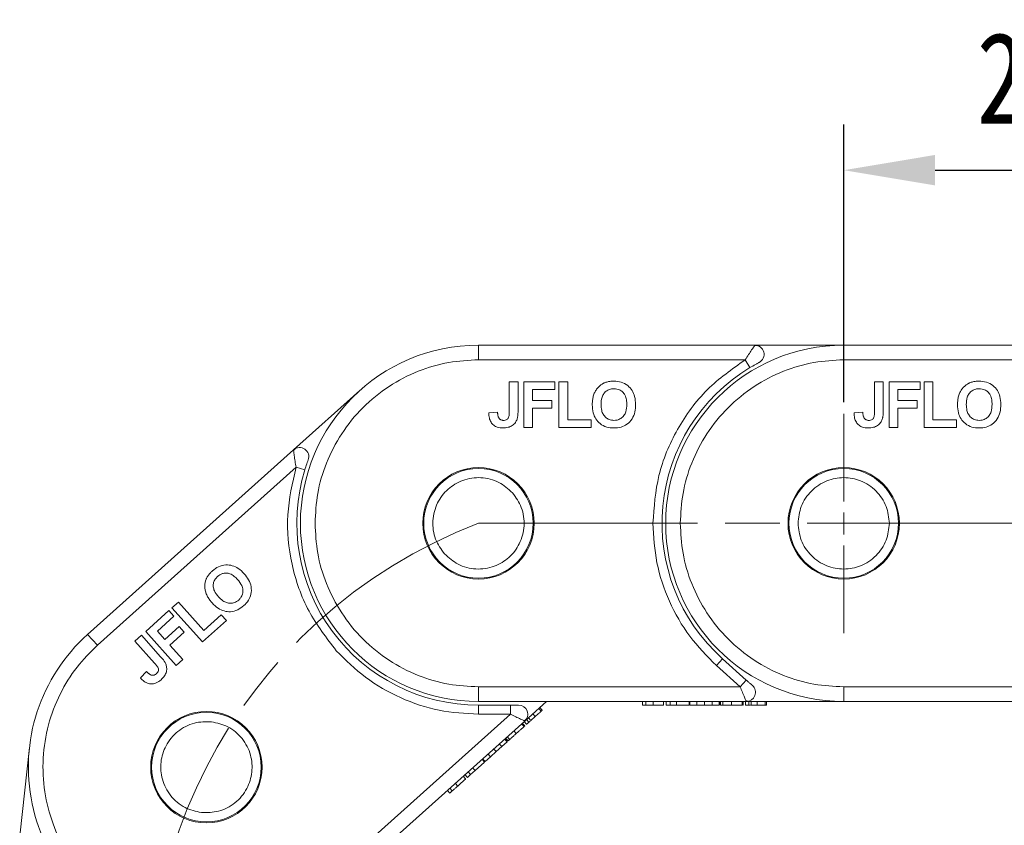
# Model space of a CAD drawing. Header units: millimetres. Extents: x 3578 to 4080, y -235 to 116.
# Tile 14 of 34: x 3753 to 3807, y -36 to 8. Entities that reach past the tile are written whole.
import ezdxf

# ---------------------------------------------------------------- set-up
doc = ezdxf.new("R2010")
doc.units = ezdxf.units.MM
doc.linetypes.add('ACAD_ISO08W100', pattern=[36, 24, -3, 6, -3])
doc.linetypes.add('CENTER', pattern=[0.6, 0.375, -0.075, 0.075, -0.075])
doc.layers.add('中心线', color=1, linetype='CENTER', lineweight=25)
doc.styles.get("Standard").update_dxf_attribs({"font": '仿宋_GB2312.ttf', "width": 0.8})
doc.dimstyles.new('ISO-15', dxfattribs={"dimtxt": 5, "dimasz": 5, "dimexe": 2.5, "dimexo": 0.625, "dimgap": 2.5, "dimtad": 1, "dimdsep": 46, "dimtxsty": 'Standard', "dimcen": 2.5, "dimadec": 0, "dimazin": 0, "dimtfac": 1, "dimtmove": 0, "dimatfit": 3, "dimfxl": 0, "dimarcsym": 0})

# ---------------------------------------------------------------- blocks, each defined once
blk = doc.blocks.new('*D338')
at = {"color": 0, "lineweight": -2}
for p, q in [((3798.382, -12.687), (3798.382, 2.509)), ((3818.382, -12.687), (3818.382, 2.509)), ((3803.382, 0.009), (3813.382, 0.009))]:
    blk.add_line(p, q, dxfattribs=at)
at = {"color": 0, "lineweight": 9}
for points in [[(3803.382, 0.843), (3803.382, -0.824), (3798.382, 0.009)], [(3813.382, 0.843), (3813.382, -0.824), (3818.382, 0.009)]]:
    blk.add_solid(points, dxfattribs=at)
at = {"layer": 'Defpoints', "color": 0, "lineweight": 9}
for p in [(3818.382, 0.009), (3798.382, -13.312), (3818.382, -13.312)]:
    blk.add_point(p, dxfattribs=at)
at = {"color": 0, "lineweight": 9, "insert": (3808.382, 5.009), "char_height": 5, "attachment_point": 5}
blk.add_mtext('20', dxfattribs=at)

msp = doc.modelspace()

# ---------------------------------------------------------------- linework, layer by layer
at = {"color": 7, "linetype": 'Continuous', "lineweight": 15}
for p, q in [((3778.382, -9.568), (3778.382, -10.368)), ((3793.52, -9.568), (3778.382, -9.568)), ((3798.382, -9.568), (3793.52, -9.568)), ((3798.382, -9.568), (3798.382, -10.368)), ((3813.52, -9.568), (3798.382, -9.568)), ((3778.382, -10.368), (3792.988, -10.368)), ((3792.988, -10.368), (3793.246, -10.796)), ((3798.382, -10.368), (3812.988, -10.368)), ((3780.068, -13.186), (3780.068, -11.568)), ((3780.068, -11.568), (3780.549, -11.568)), ((3780.549, -11.568), (3780.549, -13.144)), ((3780.867, -14.068), (3780.867, -11.568)), ((3780.867, -11.568), (3782.566, -11.568)), ((3782.566, -11.568), (3782.566, -11.985)), ((3782.788, -14.068), (3782.788, -11.568)), ((3782.788, -11.568), (3783.269, -11.568)), ((3783.269, -11.568), (3783.269, -13.652)), ((3800.068, -13.186), (3800.068, -11.568)), ((3800.068, -11.568), (3800.549, -11.568)), ((3800.549, -11.568), (3800.549, -13.144)), ((3800.867, -11.568), (3802.566, -11.568)), ((3800.867, -14.068), (3800.867, -11.568)), ((3802.566, -11.568), (3802.566, -11.985)), ((3802.788, -14.068), (3802.788, -11.568)), ((3802.788, -11.568), (3803.269, -11.568)), ((3803.269, -11.568), (3803.269, -13.652)), ((3771.877, -12.055), (3768.255, -15.299)), ((3782.566, -11.985), (3781.348, -11.985)), ((3781.348, -11.985), (3781.348, -12.594)), ((3802.566, -11.985), (3801.348, -11.985)), ((3801.348, -11.985), (3801.348, -12.594)), ((3781.348, -12.594), (3782.406, -12.594)), ((3782.406, -12.594), (3782.406, -13.01)), ((3801.348, -12.594), (3802.406, -12.594)), ((3802.406, -12.594), (3802.406, -13.01)), ((3779.427, -13.235), (3778.946, -13.267)), ((3781.348, -13.01), (3781.348, -14.068)), ((3782.406, -13.01), (3781.348, -13.01)), ((3799.427, -13.235), (3798.946, -13.267)), ((3802.406, -13.01), (3801.348, -13.01)), ((3801.348, -13.01), (3801.348, -14.068)), ((3783.269, -13.652), (3784.551, -13.652)), ((3784.551, -13.652), (3784.551, -14.068)), ((3803.269, -13.652), (3804.551, -13.652)), ((3804.551, -13.652), (3804.551, -14.068)), ((3781.348, -14.068), (3780.867, -14.068)), ((3784.551, -14.068), (3782.788, -14.068)), ((3801.348, -14.068), (3800.867, -14.068)), ((3804.551, -14.068), (3802.788, -14.068)), ((3768.255, -15.299), (3756.979, -25.399)), ((3757.513, -25.995), (3768.393, -16.25)), ((3768.393, -16.25), (3768.871, -16.397)), ((3761.596, -23.949), (3761.954, -23.629)), ((3761.954, -23.629), (3763.344, -25.18)), ((3760.165, -25.231), (3761.43, -24.098)), ((3761.43, -24.098), (3761.708, -24.408)), ((3763.264, -25.812), (3761.596, -23.949)), ((3761.708, -24.408), (3760.801, -25.221)), ((3764.577, -24.635), (3763.264, -25.812)), ((3763.344, -25.18), (3764.299, -24.325)), ((3764.299, -24.325), (3764.577, -24.635)), ((3761.833, -27.093), (3760.165, -25.231)), ((3760.801, -25.221), (3761.207, -25.674)), ((3761.207, -25.674), (3761.995, -24.969)), ((3762.273, -25.279), (3761.485, -25.985)), ((3761.995, -24.969), (3762.273, -25.279)), ((3756.979, -25.399), (3757.513, -25.995)), ((3759.57, -25.764), (3759.928, -25.443)), ((3760.649, -26.969), (3759.57, -25.764)), ((3759.928, -25.443), (3760.979, -26.617)), ((3761.485, -25.985), (3762.191, -26.772)), ((3762.191, -26.772), (3761.833, -27.093)), ((3791.41, -27.102), (3791.744, -26.73)), ((3793.045, -27.896), (3791.744, -26.73)), ((3760.204, -27.433), (3759.867, -27.778)), ((3792.712, -28.268), (3791.41, -27.102)), ((3793.045, -27.896), (3792.712, -28.268)), ((3792.712, -28.268), (3778.382, -28.268)), ((3778.382, -29.068), (3778.382, -28.268)), ((3812.712, -28.268), (3798.382, -28.268)), ((3798.382, -29.068), (3798.382, -28.268)), ((3778.382, -29.068), (3793.047, -29.068)), ((3780.913, -30.141), (3782.11, -29.068)), ((3787.365, -29.268), (3787.365, -29.068)), ((3787.539, -29.268), (3787.539, -29.068)), ((3787.942, -29.268), (3787.942, -29.068)), ((3788.519, -29.068), (3788.519, -29.268)), ((3788.653, -29.268), (3788.653, -29.068)), ((3788.884, -29.268), (3788.884, -29.068)), ((3789.217, -29.268), (3789.217, -29.068)), ((3789.91, -29.268), (3789.91, -29.068)), ((3789.954, -29.268), (3789.954, -29.068)), ((3790.346, -29.268), (3790.346, -29.068)), ((3790.762, -29.068), (3790.762, -29.268)), ((3791.178, -29.268), (3791.178, -29.068)), ((3791.57, -29.268), (3791.57, -29.068)), ((3791.615, -29.268), (3791.615, -29.068)), ((3791.64, -29.268), (3791.64, -29.068)), ((3791.766, -29.068), (3791.766, -29.268)), ((3792.241, -29.268), (3792.241, -29.068)), ((3792.82, -29.268), (3792.82, -29.068)), ((3792.871, -29.268), (3792.871, -29.068)), ((3793.006, -29.068), (3793.006, -29.268)), ((3793.04, -29.053), (3793.172, -29.052)), ((3793.047, -29.068), (3798.382, -29.068)), ((3793.18, -29.268), (3793.18, -29.068)), ((3793.313, -29.268), (3793.313, -29.068)), ((3793.647, -29.268), (3793.647, -29.068)), ((3794.083, -29.268), (3794.083, -29.068)), ((3794.16, -29.268), (3794.16, -29.068)), ((3798.382, -29.068), (3813.047, -29.068)), ((3778.382, -29.768), (3778.382, -29.268)), ((3780.13, -29.268), (3778.382, -29.268)), ((3780.13, -29.268), (3780.13, -29.768)), ((3781.818, -29.598), (3781.685, -29.449)), ((3781.875, -29.547), (3781.742, -29.398)), ((3788.653, -29.268), (3788.884, -29.268)), ((3788.884, -29.268), (3789.217, -29.268)), ((3789.217, -29.268), (3789.91, -29.268)), ((3789.954, -29.268), (3790.346, -29.268)), ((3790.346, -29.268), (3790.762, -29.268)), ((3790.762, -29.268), (3791.178, -29.268)), ((3791.178, -29.268), (3791.57, -29.268)), ((3791.615, -29.268), (3791.619, -29.268)), ((3792.856, -29.268), (3792.871, -29.268)), ((3793.313, -29.268), (3793.647, -29.268)), ((3780.13, -29.768), (3769.456, -39.329)), ((3769.989, -39.925), (3780.913, -30.141)), ((3780.13, -29.768), (3778.382, -29.768)), ((3780.882, -30.168), (3781.016, -30.317)), ((3780.898, -30.133), (3780.995, -30.045)), ((3781.146, -30.2), (3781.012, -30.051)), ((3781.245, -30.112), (3781.112, -29.963)), ((3781.245, -30.112), (3781.493, -29.889)), ((3781.493, -29.889), (3781.36, -29.74)), ((3780.446, -30.827), (3780.313, -30.678)), ((3780.877, -30.441), (3780.744, -30.292)), ((3780.916, -30.407), (3780.782, -30.258)), ((3780.904, -30.417), (3780.916, -30.407)), ((3779.946, -31.275), (3779.813, -31.126)), ((3779.98, -31.245), (3779.846, -31.096)), ((3779.999, -31.228), (3779.865, -31.079)), ((3779.959, -30.995), (3780.092, -31.144)), ((3779.98, -31.245), (3779.983, -31.242)), ((3753.793, -31.592), (3753.26, -36.425)), ((3779.211, -31.665), (3779.345, -31.814)), ((3779.345, -31.814), (3779.654, -31.536)), ((3779.654, -31.536), (3779.521, -31.387)), ((3779.654, -31.536), (3779.946, -31.275)), ((3778.709, -32.383), (3778.576, -32.234)), ((3778.743, -32.353), (3778.609, -32.204)), ((3778.743, -32.353), (3779.035, -32.091)), ((3779.035, -32.091), (3778.901, -31.942)), ((3779.035, -32.091), (3779.345, -31.814)), ((3777.946, -33.067), (3778.194, -32.845)), ((3778.194, -32.845), (3778.06, -32.696)), ((3778.194, -32.845), (3778.709, -32.383)), ((3777.54, -33.162), (3777.673, -33.311)), ((3777.774, -33.221), (3777.64, -33.072)), ((3777.774, -33.221), (3777.946, -33.067)), ((3777.946, -33.067), (3777.812, -32.918)), ((3776.814, -34.081), (3776.68, -33.932)), ((3776.944, -33.964), (3776.811, -33.815)), ((3777.244, -33.696), (3777.11, -33.547))]:
    msp.add_line(p, q, dxfattribs=at)
for centre, radius in [((3778.382, -19.318), 3.05), ((3778.382, -19.318), 3), ((3798.382, -19.318), 3.05), ((3798.382, -19.318), 3), ((3763.484, -32.662), 3.05), ((3763.484, -32.662), 3)]:
    msp.add_circle(centre, radius, dxfattribs=at)
for centre, radius, start, end in [((3778.382, -19.318), 9.75, 90, 270), ((3798.382, -19.318), 9.75, 90, 270), ((3793.52, -10.068), 0.5, 297.7279, 90), ((3798.382, -19.318), 9.95, 121.0787, 228.15), ((3768.589, -15.672), 0.5, 339.5779, 131.85), ((3778.382, -19.318), 9.95, 162.9287, 270), ((3763.484, -32.662), 9.75, 131.85, 311.85), ((3793.047, -28.568), 0.5, 270, 48.15), ((3780.579, -29.768), 0.5, 311.85, 90)]:
    msp.add_arc(centre, radius, start, end, dxfattribs=at)
for points, knots in [([(3792.988, -10.368), (3793.049, -10.271), (3793.171, -10.077), (3793.318, -9.858), (3793.415, -9.717), (3793.473, -9.634), (3793.512, -9.579), (3793.518, -9.572), (3793.52, -9.568)], [0, 0, 0, 0, 0.2479947, 0.4981508, 0.6300332, 0.7488149, 0.8771295, 1, 1, 1, 1]), ([(3793.652, -9.586), (3793.628, -9.583), (3793.586, -9.578), (3793.523, -9.595), (3793.496, -9.603)], [0, 0, 0, 0, 0.561032, 1, 1, 1, 1]), ([(3778.382, -10.368), (3777.836, -10.397), (3776.712, -10.457), (3775.044, -10.955), (3773.44, -11.781), (3772.009, -12.945), (3770.845, -14.376), (3770.019, -15.98), (3769.521, -17.648), (3769.461, -18.772), (3769.432, -19.318)], [0, 0, 0, 0, 0.116516, 0.2400113, 0.3686408, 0.5, 0.6313592, 0.7599887, 0.883484, 1, 1, 1, 1]), ([(3787.932, -19.318), (3787.997, -18.437), (3788.128, -16.645), (3789.192, -14.127), (3790.799, -11.915), (3792.266, -10.878), (3792.988, -10.368)], [0, 0, 0, 0, 0.245823, 0.5, 0.754177, 1, 1, 1, 1]), ([(3798.382, -10.368), (3797.836, -10.397), (3796.712, -10.457), (3795.044, -10.955), (3793.44, -11.781), (3792.009, -12.945), (3790.845, -14.376), (3790.019, -15.98), (3789.521, -17.648), (3789.461, -18.772), (3789.432, -19.318)], [0, 0, 0, 0, 0.116516, 0.2400113, 0.3686408, 0.5, 0.6313592, 0.7599887, 0.883484, 1, 1, 1, 1]), ([(3793.246, -10.796), (3793.348, -10.737), (3793.5, -10.647), (3793.665, -10.557), (3793.729, -10.524), (3793.75, -10.512), (3793.752, -10.511), (3793.753, -10.511)], [0, 0, 0, 0, 0.49837, 0.74785, 0.883326, 0.942509, 1, 1, 1, 1]), ([(3784.725, -12.198), (3784.755, -12.138), (3784.815, -12.018), (3784.973, -11.821), (3785.135, -11.695), (3785.255, -11.64), (3785.268, -11.634)], [0, 0, 0, 0, 0.2509, 0.502162, 0.946531, 1, 1, 1, 1]), ([(3785.268, -11.634), (3785.299, -11.622), (3785.362, -11.597), (3785.454, -11.573), (3785.541, -11.555), (3785.625, -11.544), (3785.71, -11.537), (3785.767, -11.536), (3785.795, -11.536)], [0, 0, 0, 0, 0.185429, 0.37219, 0.527708, 0.683877, 0.841678, 1, 1, 1, 1]), ([(3785.795, -11.536), (3785.93, -11.545), (3786.202, -11.563), (3786.558, -11.752), (3786.81, -12.038), (3786.962, -12.403), (3786.977, -12.672), (3786.985, -12.822)], [0, 0, 0, 0, 0.203933, 0.41017, 0.593215, 0.773531, 1, 1, 1, 1]), ([(3804.725, -12.198), (3804.755, -12.138), (3804.815, -12.018), (3804.973, -11.821), (3805.135, -11.695), (3805.255, -11.64), (3805.268, -11.634)], [0, 0, 0, 0, 0.2509, 0.502162, 0.946531, 1, 1, 1, 1]), ([(3805.268, -11.634), (3805.299, -11.622), (3805.362, -11.597), (3805.454, -11.573), (3805.541, -11.555), (3805.625, -11.544), (3805.71, -11.537), (3805.767, -11.536), (3805.795, -11.536)], [0, 0, 0, 0, 0.185429, 0.37219, 0.527708, 0.683877, 0.841678, 1, 1, 1, 1]), ([(3805.795, -11.536), (3805.93, -11.545), (3806.202, -11.563), (3806.558, -11.752), (3806.81, -12.038), (3806.962, -12.403), (3806.977, -12.672), (3806.985, -12.822)], [0, 0, 0, 0, 0.203933, 0.41017, 0.593215, 0.773531, 1, 1, 1, 1]), ([(3784.613, -12.833), (3784.613, -12.8), (3784.614, -12.733), (3784.621, -12.63), (3784.633, -12.523), (3784.654, -12.413), (3784.682, -12.304), (3784.71, -12.233), (3784.725, -12.198)], [0, 0, 0, 0, 0.15395, 0.308181, 0.478699, 0.649961, 0.824203, 1, 1, 1, 1]), ([(3785.094, -12.817), (3785.101, -12.681), (3785.112, -12.469), (3785.239, -12.206), (3785.404, -12.051), (3785.602, -11.964), (3785.737, -11.957), (3785.801, -11.953)], [0, 0, 0, 0, 0.319417, 0.499226, 0.680002, 0.847806, 1, 1, 1, 1]), ([(3785.801, -11.953), (3785.904, -11.962), (3786.077, -11.978), (3786.282, -12.118), (3786.425, -12.307), (3786.494, -12.55), (3786.501, -12.727), (3786.504, -12.81)], [0, 0, 0, 0, 0.241919, 0.409044, 0.576174, 0.800887, 1, 1, 1, 1]), ([(3804.613, -12.833), (3804.613, -12.8), (3804.614, -12.733), (3804.621, -12.63), (3804.633, -12.523), (3804.654, -12.413), (3804.682, -12.304), (3804.71, -12.233), (3804.725, -12.198)], [0, 0, 0, 0, 0.15395, 0.308181, 0.478699, 0.649961, 0.824203, 1, 1, 1, 1]), ([(3805.094, -12.817), (3805.101, -12.681), (3805.112, -12.469), (3805.239, -12.206), (3805.404, -12.051), (3805.602, -11.964), (3805.737, -11.957), (3805.801, -11.953)], [0, 0, 0, 0, 0.319417, 0.499226, 0.680002, 0.847806, 1, 1, 1, 1]), ([(3805.801, -11.953), (3805.904, -11.962), (3806.077, -11.978), (3806.282, -12.118), (3806.425, -12.307), (3806.494, -12.55), (3806.501, -12.727), (3806.504, -12.81)], [0, 0, 0, 0, 0.241919, 0.409044, 0.576174, 0.800887, 1, 1, 1, 1]), ([(3785.802, -14.1), (3785.667, -14.092), (3785.396, -14.074), (3785.041, -13.89), (3784.791, -13.609), (3784.636, -13.25), (3784.621, -12.982), (3784.613, -12.833)], [0, 0, 0, 0, 0.205416, 0.413489, 0.592452, 0.772931, 1, 1, 1, 1]), ([(3785.801, -13.684), (3785.711, -13.675), (3785.546, -13.66), (3785.344, -13.528), (3785.201, -13.356), (3785.108, -13.111), (3785.099, -12.926), (3785.094, -12.817)], [0, 0, 0, 0, 0.213943, 0.387352, 0.56015, 0.741367, 1, 1, 1, 1]), ([(3786.504, -12.81), (3786.497, -12.945), (3786.485, -13.16), (3786.356, -13.427), (3786.185, -13.587), (3785.989, -13.673), (3785.858, -13.68), (3785.801, -13.684)], [0, 0, 0, 0, 0.319264, 0.504624, 0.690858, 0.864593, 1, 1, 1, 1]), ([(3786.985, -12.822), (3786.978, -12.956), (3786.965, -13.226), (3786.811, -13.613), (3786.537, -13.904), (3786.182, -14.076), (3785.933, -14.092), (3785.802, -14.1)], [0, 0, 0, 0, 0.204609, 0.411109, 0.621842, 0.801311, 1, 1, 1, 1]), ([(3805.802, -14.1), (3805.667, -14.092), (3805.396, -14.074), (3805.041, -13.89), (3804.791, -13.609), (3804.636, -13.25), (3804.621, -12.982), (3804.613, -12.833)], [0, 0, 0, 0, 0.205416, 0.413489, 0.592452, 0.772931, 1, 1, 1, 1]), ([(3805.801, -13.684), (3805.711, -13.675), (3805.546, -13.66), (3805.344, -13.528), (3805.201, -13.356), (3805.108, -13.111), (3805.099, -12.926), (3805.094, -12.817)], [0, 0, 0, 0, 0.213943, 0.387352, 0.56015, 0.741367, 1, 1, 1, 1]), ([(3806.504, -12.81), (3806.497, -12.945), (3806.485, -13.16), (3806.356, -13.427), (3806.185, -13.587), (3805.989, -13.673), (3805.858, -13.68), (3805.801, -13.684)], [0, 0, 0, 0, 0.319264, 0.504624, 0.690858, 0.864593, 1, 1, 1, 1]), ([(3806.985, -12.822), (3806.978, -12.956), (3806.965, -13.226), (3806.811, -13.613), (3806.537, -13.904), (3806.182, -14.076), (3805.933, -14.092), (3805.802, -14.1)], [0, 0, 0, 0, 0.204609, 0.411109, 0.621842, 0.801311, 1, 1, 1, 1]), ([(3779.719, -14.1), (3779.614, -14.093), (3779.436, -14.082), (3779.21, -13.963), (3779.054, -13.788), (3778.96, -13.546), (3778.951, -13.364), (3778.946, -13.267)], [0, 0, 0, 0, 0.24093, 0.409491, 0.578642, 0.775105, 1, 1, 1, 1]), ([(3779.492, -13.546), (3779.482, -13.526), (3779.463, -13.486), (3779.448, -13.428), (3779.439, -13.375), (3779.433, -13.328), (3779.429, -13.282), (3779.428, -13.25), (3779.427, -13.235)], [0, 0, 0, 0, 0.205288, 0.416473, 0.561717, 0.70725, 0.853541, 1, 1, 1, 1]), ([(3780.068, -13.186), (3780.067, -13.248), (3780.063, -13.372), (3780.041, -13.526), (3779.972, -13.621), (3779.895, -13.667), (3779.817, -13.682), (3779.765, -13.683), (3779.75, -13.684)], [0, 0, 0, 0, 0.272224, 0.546623, 0.659126, 0.771081, 0.934792, 1, 1, 1, 1]), ([(3780.549, -13.144), (3780.549, -13.178), (3780.548, -13.244), (3780.544, -13.334), (3780.537, -13.414), (3780.526, -13.483), (3780.515, -13.552), (3780.501, -13.597), (3780.494, -13.619)], [0, 0, 0, 0, 0.20827, 0.416707, 0.561481, 0.706573, 0.852825, 1, 1, 1, 1]), ([(3799.719, -14.1), (3799.614, -14.093), (3799.436, -14.082), (3799.21, -13.963), (3799.054, -13.788), (3798.96, -13.546), (3798.951, -13.364), (3798.946, -13.267)], [0, 0, 0, 0, 0.24093, 0.409491, 0.578642, 0.775105, 1, 1, 1, 1]), ([(3799.492, -13.546), (3799.482, -13.526), (3799.463, -13.486), (3799.448, -13.428), (3799.439, -13.375), (3799.433, -13.328), (3799.429, -13.282), (3799.428, -13.25), (3799.427, -13.235)], [0, 0, 0, 0, 0.205288, 0.416473, 0.561717, 0.70725, 0.853541, 1, 1, 1, 1]), ([(3800.068, -13.186), (3800.067, -13.248), (3800.063, -13.372), (3800.041, -13.526), (3799.972, -13.621), (3799.895, -13.667), (3799.817, -13.682), (3799.765, -13.683), (3799.75, -13.684)], [0, 0, 0, 0, 0.272224, 0.546623, 0.659126, 0.771081, 0.934792, 1, 1, 1, 1]), ([(3800.549, -13.144), (3800.549, -13.178), (3800.548, -13.244), (3800.544, -13.334), (3800.537, -13.414), (3800.526, -13.483), (3800.515, -13.552), (3800.501, -13.597), (3800.494, -13.619)], [0, 0, 0, 0, 0.20827, 0.416707, 0.561481, 0.706573, 0.852825, 1, 1, 1, 1]), ([(3779.75, -13.684), (3779.729, -13.683), (3779.688, -13.682), (3779.633, -13.666), (3779.587, -13.644), (3779.55, -13.618), (3779.518, -13.584), (3779.501, -13.559), (3779.492, -13.546)], [0, 0, 0, 0, 0.199415, 0.404779, 0.549305, 0.697938, 0.847272, 1, 1, 1, 1]), ([(3780.494, -13.619), (3780.467, -13.682), (3780.407, -13.819), (3780.238, -13.978), (3779.997, -14.086), (3779.819, -14.095), (3779.719, -14.1)], [0, 0, 0, 0, 0.206429, 0.456722, 0.693973, 1, 1, 1, 1]), ([(3799.75, -13.684), (3799.729, -13.683), (3799.688, -13.682), (3799.633, -13.666), (3799.587, -13.644), (3799.55, -13.618), (3799.518, -13.584), (3799.501, -13.559), (3799.492, -13.546)], [0, 0, 0, 0, 0.199415, 0.404779, 0.549305, 0.697938, 0.847272, 1, 1, 1, 1]), ([(3800.494, -13.619), (3800.467, -13.682), (3800.407, -13.819), (3800.238, -13.978), (3799.997, -14.086), (3799.819, -14.095), (3799.719, -14.1)], [0, 0, 0, 0, 0.206429, 0.456722, 0.693973, 1, 1, 1, 1]), ([(3768.393, -16.25), (3768.374, -16.138), (3768.335, -15.911), (3768.298, -15.65), (3768.277, -15.481), (3768.265, -15.38), (3768.257, -15.313), (3768.256, -15.304), (3768.255, -15.299)], [0, 0, 0, 0, 0.2479947, 0.4981508, 0.6300332, 0.7488149, 0.8771295, 1, 1, 1, 1]), ([(3768.365, -15.225), (3768.346, -15.238), (3768.311, -15.263), (3768.276, -15.317), (3768.26, -15.341)], [0, 0, 0, 0, 0.561032, 1, 1, 1, 1]), ([(3768.871, -16.397), (3768.906, -16.285), (3768.96, -16.116), (3769.023, -15.94), (3769.048, -15.872), (3769.056, -15.85), (3769.057, -15.847), (3769.058, -15.846)], [0, 0, 0, 0, 0.49837, 0.74785, 0.883326, 0.942509, 1, 1, 1, 1]), ([(3770.598, -26.29), (3770.058, -25.591), (3768.96, -24.169), (3768.073, -21.583), (3767.795, -18.863), (3768.196, -17.112), (3768.393, -16.25)], [0, 0, 0, 0, 0.245823, 0.5, 0.754177, 1, 1, 1, 1]), ([(3776.52, -20.986), (3776.335, -20.73), (3776.05, -20.333), (3775.893, -19.692), (3775.869, -19.18), (3775.948, -18.672), (3776.181, -18.059), (3776.674, -17.411), (3777.373, -16.992), (3778.008, -16.828), (3778.521, -16.805), (3779.027, -16.885), (3779.647, -17.112), (3780.01, -17.438), (3780.244, -17.65)], [0, 0, 0, 0, 0.119721, 0.184895, 0.25, 0.315174, 0.380279, 0.5, 0.619721, 0.684895, 0.75, 0.815174, 0.880279, 1, 1, 1, 1]), ([(3795.882, -19.318), (3795.916, -19.004), (3795.968, -18.518), (3796.279, -17.936), (3796.602, -17.538), (3797, -17.213), (3797.583, -16.912), (3798.382, -16.758), (3799.182, -16.912), (3799.765, -17.213), (3800.163, -17.539), (3800.486, -17.936), (3800.797, -18.519), (3800.849, -19.004), (3800.882, -19.318)], [0, 0, 0, 0, 0.119721, 0.184895, 0.25, 0.315174, 0.380279, 0.5, 0.619721, 0.684895, 0.75, 0.815174, 0.880279, 1, 1, 1, 1]), ([(3780.244, -17.65), (3780.429, -17.907), (3780.714, -18.303), (3780.871, -18.945), (3780.896, -19.456), (3780.816, -19.964), (3780.583, -20.577), (3780.091, -21.226), (3779.392, -21.644), (3778.757, -21.808), (3778.243, -21.832), (3777.738, -21.751), (3777.117, -21.525), (3776.755, -21.198), (3776.52, -20.986)], [0, 0, 0, 0, 0.119721, 0.184895, 0.25, 0.315174, 0.380279, 0.5, 0.619721, 0.684895, 0.75, 0.815174, 0.880279, 1, 1, 1, 1]), ([(3769.432, -19.318), (3769.461, -19.864), (3769.521, -20.989), (3770.019, -22.657), (3770.845, -24.261), (3772.009, -25.692), (3773.44, -26.856), (3775.044, -27.681), (3776.712, -28.179), (3777.836, -28.239), (3778.382, -28.268)], [0, 0, 0, 0, 0.116516, 0.240011, 0.368641, 0.5, 0.631359, 0.759989, 0.883484, 1, 1, 1, 1]), ([(3791.41, -27.102), (3790.9, -26.587), (3789.868, -25.545), (3788.779, -23.609), (3788.063, -21.506), (3787.976, -20.042), (3787.932, -19.318)], [0, 0, 0, 0, 0.247221, 0.5, 0.752779, 1, 1, 1, 1]), ([(3789.432, -19.318), (3789.461, -19.864), (3789.521, -20.989), (3790.019, -22.657), (3790.845, -24.261), (3792.009, -25.692), (3793.44, -26.856), (3795.044, -27.681), (3796.712, -28.179), (3797.836, -28.239), (3798.382, -28.268)], [0, 0, 0, 0, 0.116516, 0.240011, 0.368641, 0.5, 0.631359, 0.759989, 0.883484, 1, 1, 1, 1]), ([(3800.882, -19.318), (3800.849, -19.633), (3800.797, -20.118), (3800.485, -20.701), (3800.162, -21.098), (3799.765, -21.423), (3799.182, -21.725), (3798.382, -21.879), (3797.582, -21.724), (3797, -21.423), (3796.602, -21.098), (3796.279, -20.701), (3795.968, -20.118), (3795.916, -19.633), (3795.882, -19.318)], [0, 0, 0, 0, 0.119721, 0.184895, 0.25, 0.315174, 0.380279, 0.5, 0.619721, 0.684895, 0.75, 0.815174, 0.880279, 1, 1, 1, 1]), ([(3763.487, -22.344), (3763.502, -22.314), (3763.532, -22.254), (3763.584, -22.175), (3763.638, -22.103), (3763.693, -22.039), (3763.751, -21.977), (3763.793, -21.938), (3763.814, -21.919)], [0, 0, 0, 0, 0.185429, 0.37219, 0.527708, 0.683877, 0.841678, 1, 1, 1, 1]), ([(3763.814, -21.919), (3763.921, -21.836), (3764.135, -21.668), (3764.526, -21.571), (3764.905, -21.616), (3765.262, -21.787), (3765.452, -21.977), (3765.558, -22.083)], [0, 0, 0, 0, 0.203933, 0.41017, 0.593215, 0.773531, 1, 1, 1, 1]), ([(3764.097, -22.226), (3764.179, -22.164), (3764.319, -22.061), (3764.565, -22.028), (3764.797, -22.073), (3765.011, -22.208), (3765.134, -22.335), (3765.192, -22.395)], [0, 0, 0, 0, 0.241919, 0.409044, 0.576174, 0.800887, 1, 1, 1, 1]), ([(3765.558, -22.083), (3765.643, -22.188), (3765.813, -22.397), (3765.957, -22.788), (3765.946, -23.188), (3765.797, -23.553), (3765.622, -23.731), (3765.53, -23.824)], [0, 0, 0, 0, 0.204609, 0.411109, 0.621842, 0.801311, 1, 1, 1, 1]), ([(3763.458, -23.126), (3763.44, -23.062), (3763.405, -22.932), (3763.392, -22.68), (3763.428, -22.478), (3763.482, -22.357), (3763.487, -22.344)], [0, 0, 0, 0, 0.2509, 0.502162, 0.946531, 1, 1, 1, 1]), ([(3764.146, -23.341), (3764.061, -23.235), (3763.927, -23.07), (3763.847, -22.789), (3763.866, -22.563), (3763.956, -22.367), (3764.051, -22.271), (3764.097, -22.226)], [0, 0, 0, 0, 0.319417, 0.499226, 0.680002, 0.847806, 1, 1, 1, 1]), ([(3765.192, -22.395), (3765.277, -22.501), (3765.411, -22.668), (3765.493, -22.954), (3765.473, -23.187), (3765.384, -23.382), (3765.292, -23.474), (3765.251, -23.515)], [0, 0, 0, 0, 0.319264, 0.504624, 0.690858, 0.864593, 1, 1, 1, 1]), ([(3763.799, -23.674), (3763.777, -23.649), (3763.733, -23.599), (3763.669, -23.517), (3763.607, -23.43), (3763.549, -23.334), (3763.497, -23.233), (3763.471, -23.162), (3763.458, -23.126)], [0, 0, 0, 0, 0.15395, 0.308181, 0.478699, 0.649961, 0.824203, 1, 1, 1, 1]), ([(3765.53, -23.824), (3765.424, -23.908), (3765.21, -24.076), (3764.823, -24.176), (3764.449, -24.133), (3764.094, -23.969), (3763.905, -23.78), (3763.799, -23.674)], [0, 0, 0, 0, 0.205416, 0.413489, 0.592452, 0.772931, 1, 1, 1, 1]), ([(3765.251, -23.515), (3765.178, -23.569), (3765.046, -23.667), (3764.807, -23.704), (3764.585, -23.671), (3764.353, -23.551), (3764.222, -23.419), (3764.146, -23.341)], [0, 0, 0, 0, 0.213943, 0.387352, 0.56015, 0.741367, 1, 1, 1, 1]), ([(3757.513, -25.995), (3757.126, -26.381), (3756.328, -27.176), (3755.418, -28.659), (3754.774, -30.345), (3754.485, -32.167), (3754.572, -34.009), (3755.027, -35.755), (3755.769, -37.33), (3756.475, -38.207), (3756.818, -38.633)], [0, 0, 0, 0, 0.116516, 0.240011, 0.368641, 0.5, 0.631359, 0.759989, 0.883484, 1, 1, 1, 1]), ([(3778.382, -29.768), (3777.658, -29.725), (3776.194, -29.637), (3774.091, -28.922), (3772.156, -27.833), (3771.113, -26.801), (3770.598, -26.29)], [0, 0, 0, 0, 0.247221, 0.5, 0.752779, 1, 1, 1, 1]), ([(3760.979, -26.617), (3761.001, -26.642), (3761.045, -26.693), (3761.102, -26.762), (3761.15, -26.826), (3761.188, -26.884), (3761.226, -26.944), (3761.246, -26.986), (3761.256, -27.008)], [0, 0, 0, 0, 0.20827, 0.416707, 0.561481, 0.706573, 0.852825, 1, 1, 1, 1]), ([(3760.46, -27.622), (3760.44, -27.613), (3760.398, -27.597), (3760.348, -27.563), (3760.306, -27.529), (3760.271, -27.499), (3760.237, -27.467), (3760.215, -27.444), (3760.204, -27.433)], [0, 0, 0, 0, 0.205288, 0.416473, 0.561717, 0.70725, 0.853541, 1, 1, 1, 1]), ([(3760.649, -26.969), (3760.689, -27.017), (3760.77, -27.111), (3760.855, -27.241), (3760.867, -27.357), (3760.841, -27.443), (3760.793, -27.507), (3760.754, -27.542), (3760.744, -27.552)], [0, 0, 0, 0, 0.272224, 0.546623, 0.659126, 0.771081, 0.934792, 1, 1, 1, 1]), ([(3761.256, -27.008), (3761.277, -27.072), (3761.324, -27.214), (3761.304, -27.446), (3761.196, -27.687), (3761.07, -27.813), (3760.998, -27.883)], [0, 0, 0, 0, 0.206429, 0.456722, 0.693973, 1, 1, 1, 1]), ([(3760.998, -27.883), (3760.916, -27.948), (3760.776, -28.058), (3760.528, -28.12), (3760.295, -28.094), (3760.064, -27.976), (3759.936, -27.847), (3759.867, -27.778)], [0, 0, 0, 0, 0.24093, 0.409491, 0.578642, 0.775105, 1, 1, 1, 1]), ([(3760.744, -27.552), (3760.728, -27.565), (3760.696, -27.592), (3760.645, -27.617), (3760.596, -27.631), (3760.551, -27.636), (3760.505, -27.633), (3760.475, -27.625), (3760.46, -27.622)], [0, 0, 0, 0, 0.199415, 0.404779, 0.549305, 0.697938, 0.847272, 1, 1, 1, 1]), ([(3793.38, -28.196), (3793.379, -28.195), (3793.377, -28.193), (3793.357, -28.175), (3793.326, -28.147), (3793.265, -28.093), (3793.17, -28.007), (3793.087, -27.933), (3793.045, -27.896)], [0, 0, 0, 0, 0.09517, 0.195508, 0.310112, 0.437792, 0.718545, 1, 1, 1, 1]), ([(3793.04, -29.053), (3793.035, -29.041), (3793.024, -29.015), (3792.993, -28.94), (3792.935, -28.802), (3792.84, -28.575), (3792.754, -28.368), (3792.712, -28.268)], [0, 0, 0, 0, 0.132525, 0.273162, 0.419796, 0.718424, 1, 1, 1, 1]), ([(3793.047, -29.068), (3793.047, -29.068), (3793.046, -29.068), (3793.04, -29.053), (3793.04, -29.053)], [0, 0, 0, 0, 0.9791059, 1, 1, 1, 1]), ([(3780.579, -29.268), (3780.578, -29.268), (3780.574, -29.268), (3780.548, -29.268), (3780.506, -29.268), (3780.425, -29.268), (3780.297, -29.268), (3780.185, -29.268), (3780.13, -29.268)], [0, 0, 0, 0, 0.09517, 0.195508, 0.310112, 0.437792, 0.718545, 1, 1, 1, 1]), ([(3781.493, -29.889), (3781.527, -29.859), (3781.59, -29.802), (3781.701, -29.703), (3781.779, -29.634), (3781.818, -29.598)], [0, 0, 0, 0, 0.367019, 0.679786, 1, 1, 1, 1]), ([(3781.746, -29.663), (3781.765, -29.646), (3781.802, -29.613), (3781.834, -29.584), (3781.855, -29.566), (3781.867, -29.554), (3781.874, -29.548), (3781.875, -29.548), (3781.875, -29.547)], [0, 0, 0, 0, 0.171443, 0.347826, 0.508794, 0.670915, 0.83526, 1, 1, 1, 1]), ([(3787.365, -29.268), (3787.366, -29.268), (3787.368, -29.268), (3787.386, -29.268), (3787.412, -29.268), (3787.44, -29.268), (3787.48, -29.268), (3787.519, -29.268), (3787.539, -29.268)], [0, 0, 0, 0, 0.2383707, 0.4778187, 0.6052177, 0.7333115, 0.865299, 1, 1, 1, 1]), ([(3787.539, -29.268), (3787.559, -29.268), (3787.6, -29.268), (3787.676, -29.268), (3787.759, -29.268), (3787.832, -29.268), (3787.893, -29.268), (3787.925, -29.268), (3787.942, -29.268)], [0, 0, 0, 0, 0.2065585, 0.420423, 0.6036233, 0.7939578, 0.8966075, 1, 1, 1, 1]), ([(3787.942, -29.268), (3788.01, -29.268), (3788.14, -29.268), (3788.295, -29.268), (3788.421, -29.268), (3788.507, -29.268), (3788.514, -29.268), (3788.519, -29.268)], [0, 0, 0, 0, 0.154712, 0.295547, 0.420761, 0.630514, 1, 1, 1, 1]), ([(3791.64, -29.268), (3791.641, -29.268), (3791.642, -29.268), (3791.652, -29.268), (3791.665, -29.268), (3791.687, -29.268), (3791.718, -29.268), (3791.75, -29.268), (3791.766, -29.268)], [0, 0, 0, 0, 0.164091, 0.329194, 0.461325, 0.594454, 0.795732, 1, 1, 1, 1]), ([(3791.766, -29.268), (3791.786, -29.268), (3791.825, -29.268), (3791.896, -29.268), (3791.975, -29.268), (3792.057, -29.268), (3792.147, -29.268), (3792.209, -29.268), (3792.241, -29.268)], [0, 0, 0, 0, 0.177376, 0.35832, 0.511584, 0.66939, 0.832541, 1, 1, 1, 1]), ([(3792.241, -29.268), (3792.309, -29.268), (3792.433, -29.268), (3792.592, -29.268), (3792.709, -29.268), (3792.79, -29.268), (3792.81, -29.268), (3792.82, -29.268)], [0, 0, 0, 0, 0.219903, 0.401483, 0.582484, 0.790929, 1, 1, 1, 1]), ([(3793.006, -29.268), (3793.007, -29.268), (3793.009, -29.268), (3793.027, -29.268), (3793.053, -29.268), (3793.082, -29.268), (3793.121, -29.268), (3793.16, -29.268), (3793.18, -29.268)], [0, 0, 0, 0, 0.239045, 0.479189, 0.606249, 0.73402, 0.865685, 1, 1, 1, 1]), ([(3793.18, -29.268), (3793.2, -29.268), (3793.226, -29.268), (3793.262, -29.268), (3793.271, -29.268)], [0, 0, 0, 0, 0.731068, 1, 1, 1, 1]), ([(3793.647, -29.268), (3793.692, -29.268), (3793.777, -29.268), (3793.926, -29.268), (3794.03, -29.268), (3794.083, -29.268)], [0, 0, 0, 0, 0.367019, 0.679786, 1, 1, 1, 1]), ([(3793.986, -29.268), (3794.011, -29.268), (3794.061, -29.268), (3794.104, -29.268), (3794.132, -29.268), (3794.149, -29.268), (3794.158, -29.268), (3794.159, -29.268), (3794.16, -29.268)], [0, 0, 0, 0, 0.171443, 0.347826, 0.508794, 0.670915, 0.83526, 1, 1, 1, 1]), ([(3763.21, -35.147), (3762.901, -35.079), (3762.424, -34.974), (3761.879, -34.601), (3761.52, -34.236), (3761.24, -33.805), (3761.005, -33.193), (3760.939, -32.381), (3761.18, -31.603), (3761.544, -31.057), (3761.911, -30.697), (3762.341, -30.419), (3762.954, -30.174), (3763.443, -30.176), (3763.759, -30.177)], [0, 0, 0, 0, 0.119721, 0.184895, 0.25, 0.315174, 0.380279, 0.5, 0.619721, 0.684895, 0.75, 0.815174, 0.880279, 1, 1, 1, 1]), ([(3763.759, -30.177), (3764.067, -30.245), (3764.544, -30.35), (3765.089, -30.723), (3765.449, -31.088), (3765.728, -31.519), (3765.964, -32.131), (3766.03, -32.943), (3765.788, -33.721), (3765.425, -34.267), (3765.058, -34.627), (3764.628, -34.904), (3764.014, -35.15), (3763.526, -35.148), (3763.21, -35.147)], [0, 0, 0, 0, 0.119721, 0.184895, 0.25, 0.315174, 0.380279, 0.5, 0.619721, 0.684895, 0.75, 0.815174, 0.880279, 1, 1, 1, 1]), ([(3780.898, -30.134), (3780.886, -30.128), (3780.861, -30.116), (3780.787, -30.081), (3780.652, -30.017), (3780.43, -29.911), (3780.228, -29.815), (3780.13, -29.768)], [0, 0, 0, 0, 0.132525, 0.273162, 0.419796, 0.718424, 1, 1, 1, 1]), ([(3780.913, -30.141), (3780.913, -30.141), (3780.912, -30.141), (3780.898, -30.134), (3780.898, -30.134)], [0, 0, 0, 0, 0.979106, 1, 1, 1, 1]), ([(3781.146, -30.2), (3781.16, -30.188), (3781.18, -30.17), (3781.207, -30.146), (3781.214, -30.14)], [0, 0, 0, 0, 0.731068, 1, 1, 1, 1]), ([(3780.446, -30.827), (3780.497, -30.782), (3780.589, -30.699), (3780.707, -30.593), (3780.795, -30.515), (3780.855, -30.461), (3780.87, -30.448), (3780.877, -30.441)], [0, 0, 0, 0, 0.219903, 0.401483, 0.582484, 0.790929, 1, 1, 1, 1]), ([(3781.016, -30.317), (3781.017, -30.316), (3781.018, -30.315), (3781.032, -30.303), (3781.051, -30.285), (3781.072, -30.266), (3781.102, -30.24), (3781.131, -30.214), (3781.146, -30.2)], [0, 0, 0, 0, 0.239045, 0.479189, 0.606249, 0.73402, 0.865685, 1, 1, 1, 1]), ([(3779.999, -31.228), (3779.999, -31.228), (3780, -31.227), (3780.007, -31.22), (3780.017, -31.211), (3780.033, -31.197), (3780.056, -31.176), (3780.08, -31.155), (3780.092, -31.144)], [0, 0, 0, 0, 0.164091, 0.329194, 0.461325, 0.594454, 0.795732, 1, 1, 1, 1]), ([(3780.092, -31.144), (3780.107, -31.131), (3780.136, -31.105), (3780.189, -31.057), (3780.248, -31.005), (3780.309, -30.95), (3780.376, -30.89), (3780.423, -30.848), (3780.446, -30.827)], [0, 0, 0, 0, 0.177376, 0.35832, 0.511584, 0.66939, 0.832541, 1, 1, 1, 1]), ([(3777.244, -33.696), (3777.294, -33.65), (3777.392, -33.563), (3777.507, -33.46), (3777.601, -33.376), (3777.665, -33.318), (3777.67, -33.314), (3777.673, -33.311)], [0, 0, 0, 0, 0.154712, 0.295547, 0.420761, 0.630514, 1, 1, 1, 1]), ([(3776.814, -34.081), (3776.815, -34.08), (3776.816, -34.078), (3776.829, -34.067), (3776.849, -34.049), (3776.87, -34.03), (3776.899, -34.004), (3776.929, -33.977), (3776.944, -33.964)], [0, 0, 0, 0, 0.238371, 0.477819, 0.605218, 0.733311, 0.865299, 1, 1, 1, 1]), ([(3776.944, -33.964), (3776.959, -33.951), (3776.989, -33.924), (3777.046, -33.873), (3777.107, -33.818), (3777.162, -33.769), (3777.208, -33.728), (3777.232, -33.706), (3777.244, -33.696)], [0, 0, 0, 0, 0.206559, 0.420423, 0.603623, 0.793958, 0.896607, 1, 1, 1, 1])]:
    msp.add_open_spline(points, degree=3, knots=knots, dxfattribs=at)
at = {"layer": '中心线', "linetype": 'ACAD_ISO08W100', "lineweight": 13, "ltscale": 0.2}
msp.add_line((3798.382, -25.331), (3798.382, -13.312), dxfattribs=at)
at = {"layer": '中心线', "linetype": 'ACAD_ISO08W100', "lineweight": 13, "ltscale": 0.5}
msp.add_line((3778.382, -19.318), (3855.706, -19.318), dxfattribs=at)
msp.add_arc((3788.382, -45.471), 28, 110.925, 278.325, dxfattribs=at)

# ---------------------------------------------------------------- dimensions: what is measured, and where the dimension line sits
at = {"color": 5, "lineweight": 9}
dim = msp.add_linear_dim(base=(3818.382, 0.009), p1=(3798.382, -13.312), p2=(3818.382, -13.312), dimstyle='ISO-15', dxfattribs=at)
dim.commit()
dim.dimension.update_dxf_attribs({"geometry": '*D338', "text_midpoint": (3808.382, 5.009)})

doc.saveas('drawing.dxf')
